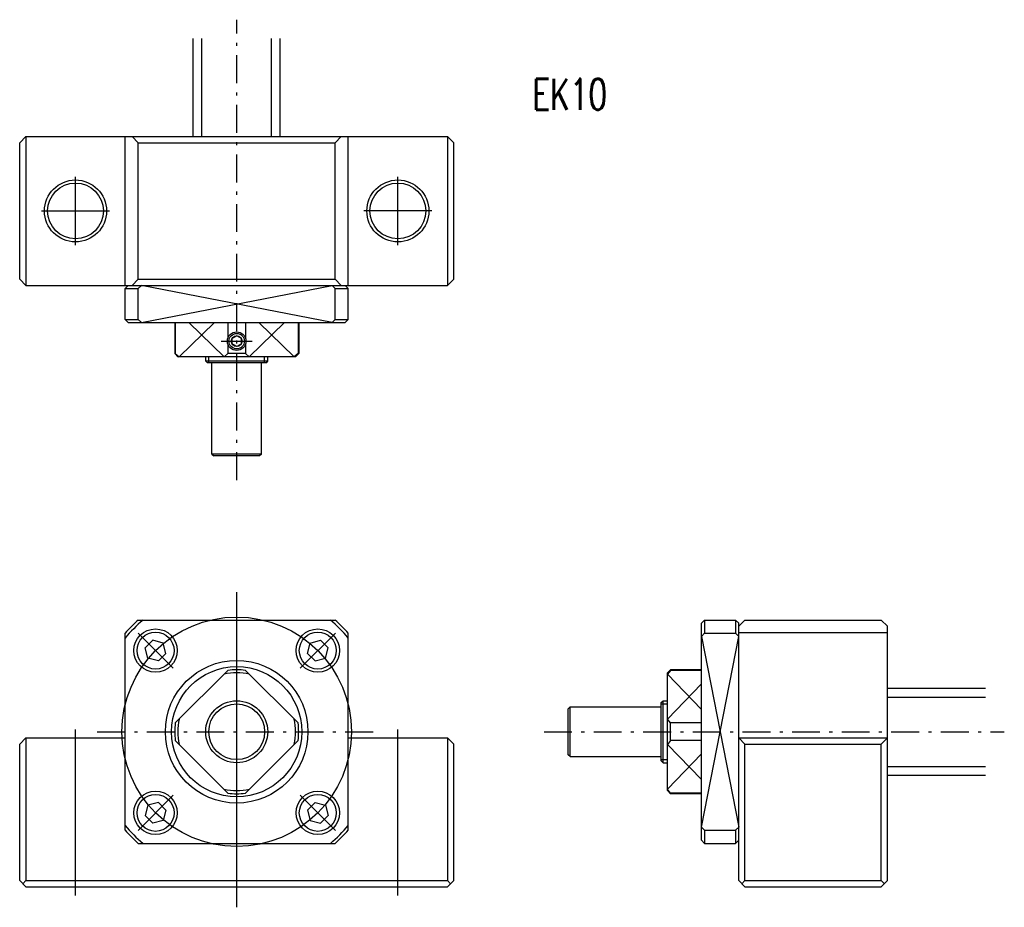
# Model space of a CAD drawing. Extents: x -35 to 124, y -28 to 115.
import ezdxf

# ---------------------------------------------------------------- set-up
doc = ezdxf.new("R2010")
doc.units = 0
doc.header["$MEASUREMENT"] = 0
doc.linetypes.add('CENTER', pattern=[8, 4.5, -1.5, 0.5, -1.5])
doc.linetypes.add('SOLID', pattern=[0])
doc.layers.get('0').update_dxf_attribs({"linetype": 'SOLID'})
doc.layers.add('LEVEL0', color=7, linetype='SOLID')
doc.styles.get("Standard").update_dxf_attribs({"font": 'txt.shx'})

msp = doc.modelspace()

# ---------------------------------------------------------------- linework, layer by layer
at = {"color": 7, "linetype": 'CENTER'}
for p, q in [((0, 40.588112), (0, 114.8158)), ((-22.5, 0), (22.5, 0)), ((49.581383, 0), (123.80907, 0))]:
    msp.add_line(p, q, dxfattribs=at)
at = {"color": 7, "linetype": 'SOLID'}
for p, q in [((-7, 95.975937), (-7, 111.78893)), ((-5.6, 95.975937), (-5.6, 111.78893)), ((5.6, 95.975937), (5.6, 111.78893)), ((7, 95.975937), (7, 111.78893)), ((-33.99995, 95.976006), (-34.999958, 94.975876)), ((-34, 95.975937), (34, 95.975937)), ((-34, 95.975937), (-34, 71.975922)), ((-18, 71.975922), (-18, 95.975937)), ((-15.874479, 94.976143), (-16.874479, 95.976143)), ((15.874493, 94.976151), (16.874493, 95.976151)), ((18, 71.975922), (18, 95.975937)), ((34, 95.975937), (34, 71.975922)), ((34.00013, 95.975883), (35.000263, 94.975754)), ((-35, 72.975922), (-35, 94.975937)), ((-15.874512, 72.975922), (-15.874512, 94.975937)), ((-15.874512, 94.975937), (15.874512, 94.975937)), ((15.874512, 72.975922), (15.874512, 94.975937)), ((35, 72.976074), (35, 94.975937)), ((-26, 78.475922), (-26, 89.475937)), ((26, 78.475922), (26, 89.475937)), ((-31.5, 83.975922), (-20.5, 83.975922)), ((31.5, 83.975922), (20.5, 83.975922)), ((-34.00037, 71.976402), (-35.000271, 72.976295)), ((-34, 71.975922), (34, 71.975922)), ((-18, 71.475922), (-15.874512, 71.475922)), ((-18, 66.475891), (-18, 71.475922)), ((-17.999992, 71.475922), (-17.499992, 71.975922)), ((-15.87448, 72.975693), (-16.874479, 71.975693)), ((-15.874558, 71.476097), (-15.374657, 71.976089)), ((-15.874512, 72.975922), (15.874512, 72.975922)), ((-15.874512, 66.475891), (-15.874512, 71.475922)), ((15.37466, 65.975845), (-15.374639, 71.976082)), ((-15.374358, 65.97583), (15.374358, 71.976181)), ((15.874434, 71.47612), (15.374356, 71.976196)), ((15.874504, 72.975716), (16.874504, 71.975716)), ((15.874512, 71.475922), (18, 71.475922)), ((15.874512, 66.475891), (15.874512, 71.475922)), ((17.999994, 71.475929), (17.500006, 71.975922)), ((18, 66.475891), (18, 71.475922)), ((34.000061, 71.975975), (35.000053, 72.976006)), ((-17.500013, 65.975899), (-18.000004, 66.475883)), ((-18, 66.475891), (-15.874512, 66.475891)), ((-17.5, 65.975891), (17.5, 65.975891)), ((-15.874272, 66.475792), (-15.374331, 65.975845)), ((-10, 65.975891), (-10, 60.975735)), ((-9.899719, 65.975891), (-9.899719, 60.975735)), ((-3.586651, 65.975891), (-9.279699, 60.475708)), ((-7.727321, 65.975906), (-2.034272, 60.475723)), ((-1.414307, 65.975891), (-1.414307, 63.475624)), ((1.414276, 65.975891), (1.414276, 63.475712)), ((7.727355, 65.975876), (2.034307, 60.475693)), ((9.279716, 60.475719), (3.586667, 65.975899)), ((9.899689, 65.975891), (9.899689, 60.975735)), ((10, 65.975891), (10, 60.975887)), ((15.874693, 66.475845), (15.374673, 65.975838)), ((15.874512, 66.475891), (18, 66.475891)), ((17.500006, 65.975868), (18.000006, 66.475868)), ((-0.000002, 63.841911), (-0.75, 63.408901)), ((0.75, 63.408901), (0.000002, 63.841911)), ((-2.5, 62.975887), (2.5, 62.975887)), ((-1.414307, 62.476151), (-1.414307, 60.975887)), ((-0.75, 62.542873), (-0.75, 63.408901)), ((0, 62.109863), (-0.749998, 62.542873)), ((0.749998, 62.542873), (0, 62.109863)), ((0.75, 62.542873), (0.75, 63.408901)), ((1.414276, 62.476063), (1.414276, 60.975887)), ((-9.500258, 60.475647), (-10.000254, 60.975498)), ((-9.899719, 60.975735), (-10, 60.975735)), ((-9.899536, 60.975739), (-9.279698, 60.475704)), ((9.49997, 60.475887), (-9.5, 60.475887)), ((-4.999996, 59.775936), (-4.999996, 60.475937)), ((-4.499996, 59.475937), (-4.499996, 60.475937)), ((-1.414458, 60.975727), (-2.034295, 60.475697)), ((1.414276, 60.975887), (-1.414307, 60.975887)), ((1.414461, 60.97575), (2.034298, 60.475716)), ((4.5, 59.475937), (4.5, 60.475937)), ((5, 59.775936), (5, 60.475937)), ((9.89956, 60.975712), (9.279722, 60.475681)), ((9.999543, 60.975468), (9.49959, 60.475529)), ((9.899689, 60.975735), (10, 60.975735)), ((5, 59.775936), (-4.999996, 59.775936)), ((-4.699996, 59.475937), (-4.999995, 59.775936)), ((4.7, 59.475937), (-4.699996, 59.475937)), ((-4, 44.775936), (-4, 59.475937)), ((4, 44.775936), (4, 59.475937)), ((4.700001, 59.475937), (5, 59.775936)), ((-4.000001, 44.775936), (-3.699999, 44.475937)), ((4, 44.775936), (-4, 44.775936)), ((3.7, 44.475937), (-3.7, 44.475937)), ((4.000001, 44.775936), (3.699999, 44.475937)), ((0, -28.310545), (0, 22.499996)), ((-15.874512, 17.999996), (15.874512, 17.999996)), ((74.969208, 17.50001), (75.469208, 18.000011)), ((74.969208, -17.5), (74.969208, 17.499996)), ((75.469208, 17.999996), (80.469208, 17.999996)), ((75.469208, 17.999996), (75.469208, 15.874508)), ((80.469208, 17.999996), (80.469208, 15.874508)), ((80.469215, 17.999989), (80.9692, 17.5)), ((80.969208, -24.000214), (80.969208, 17.499996)), ((81.969231, 17.999779), (80.969231, 16.999777)), ((81.969208, 17.999996), (103.96921, 17.999996)), ((103.96928, 17.999739), (104.96916, 16.999842)), ((-10.253016, 10.252851), (-15.909868, 15.909704)), ((10.253179, 10.252948), (15.910022, 15.909791)), ((80.969208, 15.999996), (104.96921, 15.999996)), ((104.96921, -24), (104.96921, 16.999996)), ((-18, -15.874512), (-18, 15.874508)), ((-14.754433, 13.529607), (-13.529598, 14.754441)), ((-11.856489, 14.306402), (-13.529732, 14.754746)), ((-11.408519, 12.633179), (-11.856776, 14.306097)), ((11.408947, 12.633121), (11.857204, 14.306041)), ((11.857151, 14.306175), (13.529923, 14.754393)), ((13.52986, 14.75442), (14.754759, 13.529521)), ((18, -15.874512), (18, 15.874508)), ((74.968971, -15.374341), (80.969376, 15.374673)), ((75.469048, 15.874569), (74.969055, 15.374664)), ((74.969063, 15.37466), (80.969467, -15.374348)), ((75.469208, 15.874508), (80.469208, 15.874508)), ((80.469391, 15.874571), (80.969383, 15.374669)), ((-14.306295, 11.856721), (-14.754553, 13.529639)), ((14.306724, 11.856664), (14.754981, 13.529584)), ((-12.632946, 11.408628), (-14.306189, 11.856972)), ((-12.633112, 11.408286), (-11.408278, 12.633121)), ((11.408539, 12.6331), (12.633438, 11.4082)), ((12.633609, 11.408398), (14.30638, 11.856616)), ((-1.414439, 9.899298), (-9.89972, 1.414016)), ((1.413967, 9.899319), (9.899291, 1.413994)), ((69.468971, 9.500256), (69.968826, 10.000253)), ((69.969086, 9.899552), (69.469048, 9.279715)), ((74.969208, 9.999996), (69.969055, 9.999996)), ((69.969055, 9.899708), (69.969055, 9.999996)), ((74.969208, 9.899708), (69.969055, 9.899708)), ((74.9692, 3.586665), (69.469017, 9.279713)), ((69.469208, -9.499985), (69.469208, 9.499996)), ((74.969208, 7.727334), (69.469032, 2.034297)), ((104.96921, 7), (120.7822, 7)), ((-18, -5.5), (-18, 5.499996)), ((68.469208, 4.699995), (68.769211, 4.999994)), ((68.769211, 4.999996), (69.469208, 4.999996)), ((68.769211, -5), (68.769211, 4.999996)), ((104.96921, 5.6), (120.7822, 5.6)), ((53.769211, 4.000001), (53.469208, 3.699999)), ((53.469208, -3.7), (53.469208, 3.7)), ((53.769207, 4), (68.469208, 4)), ((53.769207, -4), (53.769207, 4)), ((68.469208, -4.7), (68.469208, 4.699996)), ((68.469208, 4.499996), (69.469208, 4.499996)), ((69.96907, 1.414453), (69.46904, 2.03429)), ((-26, -26.404129), (-26, 0.358398)), ((26, -26.404129), (26, 0.358398)), ((69.969208, -1.414284), (69.969208, 1.414291)), ((74.969208, 1.414291), (69.969208, 1.414291)), ((-33.999737, -1.000333), (-34.999737, -2.000333)), ((-34, -1), (-34, -24.000023)), ((-34, -1), (-18, -1)), ((-9.899699, -1.414433), (-1.414461, -9.899672)), ((9.89927, -1.414411), (1.413988, -9.899693)), ((18, -1), (34, -1)), ((34, -1), (34, -24.000023)), ((34.000038, -1.00011), (34.999931, -2.000006)), ((69.96907, -1.414444), (69.46904, -2.034282)), ((74.969208, -1.414284), (69.969208, -1.414284)), ((80.969208, -1), (104.96921, -1)), ((81.969421, -1.999727), (80.969398, -0.999709)), ((103.96901, -1.999714), (104.96903, -0.999696)), ((-35, -24), (-35, -2)), ((35, -24), (35, -2)), ((74.9692, -7.727331), (69.469017, -2.034283)), ((81.969208, -2), (103.96921, -2)), ((81.969208, -24), (81.969208, -2)), ((103.96921, -24), (103.96921, -2)), ((53.769211, -4.000001), (53.469208, -3.699999)), ((53.769207, -4), (68.469208, -4)), ((68.469208, -4.5), (69.469208, -4.5)), ((68.469208, -4.700001), (68.769211, -5)), ((69.469055, -9.279712), (74.969223, -3.586673)), ((68.769211, -5), (69.469208, -5)), ((104.96921, -5.6), (120.7822, -5.6)), ((104.96921, -7), (120.7822, -7)), ((69.968811, -9.99955), (69.468872, -9.499596)), ((69.96907, -9.89955), (69.469032, -9.279713)), ((-10.253016, -10.253246), (-15.909869, -15.9101)), ((10.253081, -10.253245), (15.909937, -15.910101)), ((74.969208, -9.899712), (69.969055, -9.899712)), ((69.969055, -9.899712), (69.969055, -10)), ((74.969208, -10), (69.969208, -10)), ((-14.306231, -11.856819), (-14.75453, -13.529897)), ((-12.633486, -11.40884), (-14.306405, -11.857099)), ((-11.408516, -12.63328), (-12.633286, -11.408509)), ((-11.408452, -12.633277), (-11.856752, -14.306354)), ((12.633181, -11.408682), (11.408345, -12.633517)), ((11.408493, -12.633661), (11.85675, -14.306581)), ((12.63344, -11.40878), (14.306508, -11.857078)), ((14.306271, -11.857203), (14.754529, -13.530124)), ((-13.529836, -14.7546), (-14.754606, -13.52983)), ((14.7545, -13.530003), (13.529666, -14.754837)), ((-11.857029, -14.306618), (-13.529948, -14.754875)), ((11.856981, -14.306562), (13.530049, -14.754859)), ((75.469055, -15.874563), (74.969063, -15.374661)), ((75.469208, -15.874508), (75.469208, -18)), ((75.469208, -15.874508), (80.469208, -15.874508)), ((80.469208, -15.874508), (80.469208, -18)), ((80.469391, -15.874574), (80.969383, -15.374672)), ((-15.874512, -18), (15.874512, -18)), ((75.469215, -17.999998), (74.969215, -17.499998)), ((75.469208, -18), (80.469208, -18)), ((80.9692, -17.499998), (80.4692, -17.999998)), ((-35.000057, -24.000065), (-34.000053, -25.000067)), ((-33.999989, -24.000032), (-34.500198, -24.500237)), ((-34, -24.000023), (34, -24.000023)), ((-34, -25), (34, -25)), ((34.000023, -24.000036), (34.500233, -24.500238)), ((35.000191, -24.000263), (34.000164, -25.000282)), ((80.969002, -24.000002), (81.969131, -25.000128)), ((81.969406, -24.000265), (81.46933, -24.50034)), ((81.969208, -24), (103.96921, -24)), ((81.969208, -25), (103.96906, -25)), ((103.96902, -24.000282), (104.4691, -24.500355)), ((104.96912, -24.000116), (103.96911, -25.000113))]:
    msp.add_line(p, q, dxfattribs=at)
for centre, radius in [((-26, 83.975922), 5), ((26, 83.975922), 5), ((-26, 83.975922), 4.5), ((26, 83.975922), 4.5), ((0, 62.975887), 1.5), ((0, 62.975887), 1.25), ((0, 62.975887), 0.866025), ((0, 0), 18.5), ((-13.081543, 13.081539), 3.5), ((-13.081543, 13.081539), 2.980347), ((13.081543, 13.081539), 3.5), ((13.081543, 13.081539), 2.980347), ((0, 0), 11.50002), ((0, 0), 10.5), ((0, 0), 5), ((0, 0), 4.5), ((-13.081543, -13.081543), 3.5), ((-13.081543, -13.081543), 2.980347), ((13.081543, -13.081543), 3.5), ((13.081543, -13.081543), 2.980347)]:
    msp.add_circle(centre, radius, dxfattribs=at)
for radius, start, end in [(23.5, 130.00773, 139.99227), (24, 131.40962, 138.59038), (23.5, 40.007755, 49.992245), (24, 41.409624, 48.590379), (10, 81.870069, 98.130072), (9.5, 77.637101, 102.3631), (9.5, 167.63694, 192.36332), (9.5, 347.63685, 12.362843), (10, 171.86991, 188.13029), (10, 351.86987, 8.129874), (9.5, 257.63669, 269.99998), (9.5, 270, 282.3631), (10, 261.86972, 269.99998), (10, 270, 278.1301), (23.5, 220.00773, 229.99227), (24, 221.40962, 228.59038), (23.5, 310.00776, 319.99225), (24, 311.40962, 318.59038)]:
    msp.add_arc((0, 0), radius, start, end, dxfattribs=at)

# ---------------------------------------------------------------- texts
at = {"layer": 'LEVEL0', "color": 7, "linetype": 'SOLID', "width": 0.701798}
msp.add_text('EK10 ', height=5, dxfattribs=at).set_placement((47.708782, 100.285805))

doc.saveas('drawing.dxf')
